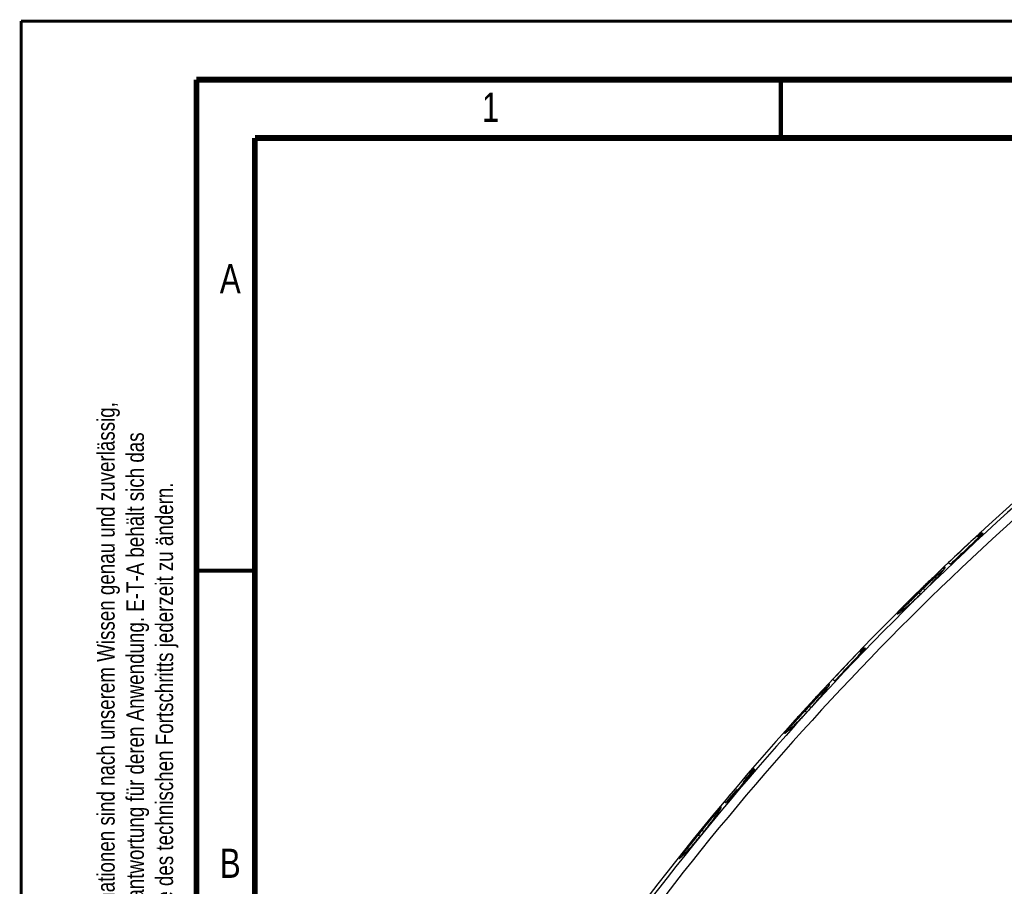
# Model space of a CAD drawing. Extents: x 0 to 420, y 0 to 297.
# Tile 9 of 44: x 0 to 84, y 223 to 297. Entities that reach past the tile are written whole.
import ezdxf

# ---------------------------------------------------------------- set-up
doc = ezdxf.new("R2010")
doc.units = 0
doc.header["$LTSCALE"] = 23.1
doc.layers.add('T-PM12-T0X-00-LOAD_DXF_FORMAT', color=7, linetype='CONTINUOUS')
doc.layers.add('T-PM12-T0X-LDXF_CONTINUOUS_LINE', color=7, linetype='CONTINUOUS')
doc.styles.get("Standard").update_dxf_attribs({"font": 'txt', "width": 0.8})

msp = doc.modelspace()

# ---------------------------------------------------------------- linework, layer by layer
at = {"layer": 'T-PM12-T0X-00-LOAD_DXF_FORMAT', "color": 9, "linetype": 'CONTINUOUS', "const_width": 0.25}
for points in [[(0, 0), (0, 297)], [(0, 297), (420, 297)]]:
    msp.add_lwpolyline(points, dxfattribs=at)
at = {"layer": 'T-PM12-T0X-00-LOAD_DXF_FORMAT', "color": 7, "linetype": 'CONTINUOUS'}
for points, const_width in [([(15, 292), (15, 8)], 0.5), ([(415, 292), (15, 292)], 0.5), ([(65, 287), (65, 292)], 0.35), ([(20, 287), (20, 13)], 0.5), ([(410, 287), (20, 287)], 0.5), ([(15, 250), (20, 250)], 0.35)]:
    msp.add_lwpolyline(points, dxfattribs=dict(at, const_width=const_width))
at = {"layer": 'T-PM12-T0X-LDXF_CONTINUOUS_LINE', "color": 7, "linetype": 'CONTINUOUS'}
for p, q in [((81.9402, 252.8271), (81.81, 252.9363)), ((81.973, 252.8574), (82.2016, 253.1299)), ((82.1643, 253.2917), (82.1455, 253.3074)), ((82.2362, 253.1008), (82.2016, 253.1299)), ((82.3103, 253.1692), (82.2509, 253.219)), ((79.3522, 250.6908), (79.5166, 250.5528)), ((78.365, 249.418), (78.298, 249.3443)), ((78.4273, 249.4874), (78.365, 249.418)), ((78.4853, 249.5526), (78.4273, 249.4874)), ((78.5391, 249.6138), (78.4853, 249.5526)), ((78.5892, 249.6714), (78.5391, 249.6138)), ((78.6356, 249.7255), (78.5892, 249.6714)), ((78.6787, 249.7762), (78.6356, 249.7255)), ((78.7186, 249.8238), (78.6787, 249.7762)), ((78.7555, 249.8683), (78.7186, 249.8238)), ((78.7895, 249.9099), (78.7555, 249.8683)), ((78.8207, 249.9487), (78.7895, 249.9099)), ((78.8493, 249.9848), (78.8207, 249.9487)), ((78.8753, 250.0182), (78.8493, 249.9848)), ((77.5279, 248.5421), (77.3937, 248.4095)), ((77.6522, 248.6667), (77.5279, 248.5421)), ((77.7672, 248.7835), (77.6522, 248.6667)), ((77.8736, 248.893), (77.7672, 248.7835)), ((77.9722, 248.9956), (77.8736, 248.893)), ((78.0634, 249.0917), (77.9722, 248.9956)), ((78.1478, 249.1816), (78.0634, 249.0917)), ((78.2258, 249.2656), (78.1478, 249.1816)), ((78.298, 249.3443), (78.2258, 249.2656)), ((76.7057, 247.7402), (76.6161, 247.6552)), ((76.7974, 247.8279), (76.7057, 247.7402)), ((76.8909, 247.9182), (76.7974, 247.8279)), ((76.9742, 247.9994), (76.8909, 247.9182)), ((77.3937, 248.4095), (76.9742, 247.9994)), ((75.7358, 246.8657), (75.6802, 246.8189)), ((75.7942, 246.9153), (75.7358, 246.8657)), ((75.8553, 246.9677), (75.7942, 246.9153)), ((75.9193, 247.023), (75.8553, 246.9677)), ((75.986, 247.0813), (75.9193, 247.023)), ((76.0555, 247.1425), (75.986, 247.0813)), ((76.1277, 247.2067), (76.0555, 247.1425)), ((76.2027, 247.2739), (76.1277, 247.2067)), ((76.2803, 247.3442), (76.2027, 247.2739)), ((76.3606, 247.4175), (76.2803, 247.3442)), ((76.4433, 247.4938), (76.3606, 247.4175)), ((76.5285, 247.573), (76.4433, 247.4938)), ((76.6161, 247.6552), (76.5285, 247.573)), ((75.2369, 246.4664), (75.2097, 246.4465)), ((75.266, 246.488), (75.2369, 246.4664)), ((75.2971, 246.5114), (75.266, 246.488)), ((75.3303, 246.5367), (75.2971, 246.5114)), ((75.3656, 246.5639), (75.3303, 246.5367)), ((75.4031, 246.5932), (75.3656, 246.5639)), ((75.4429, 246.6248), (75.4031, 246.5932)), ((75.4851, 246.6585), (75.4429, 246.6248)), ((75.5299, 246.6948), (75.4851, 246.6585)), ((75.5773, 246.7335), (75.5299, 246.6948)), ((75.6274, 246.7748), (75.5773, 246.7335)), ((75.6802, 246.8189), (75.6274, 246.7748)), ((72.0974, 243.4631), (72.0788, 243.4787)), ((71.6072, 242.682), (72.1301, 243.3051)), ((71.873, 242.9987), (71.7651, 243.0893)), ((72.173, 243.2691), (72.1301, 243.3051)), ((72.2426, 243.3413), (72.1836, 243.3908)), ((69.4522, 240.7221), (69.6159, 240.5848)), ((68.4589, 239.298), (68.3917, 239.2161)), ((68.5212, 239.3749), (68.4589, 239.298)), ((68.5791, 239.4471), (68.5212, 239.3749)), ((68.6331, 239.5151), (68.5791, 239.4471)), ((68.6833, 239.579), (68.6331, 239.5151)), ((68.7299, 239.6391), (68.6833, 239.579)), ((68.7733, 239.6956), (68.7299, 239.6391)), ((68.8135, 239.7487), (68.7733, 239.6956)), ((68.8508, 239.7985), (68.8135, 239.7487)), ((68.8854, 239.8452), (68.8508, 239.7985)), ((68.9173, 239.8889), (68.8854, 239.8452)), ((68.9466, 239.9297), (68.9173, 239.8889)), ((68.9735, 239.9677), (68.9466, 239.9297)), ((68.9981, 240.003), (68.9735, 239.9677)), ((69.0205, 240.0357), (68.9981, 240.003)), ((67.7439, 238.4639), (67.6195, 238.3261)), ((67.8592, 238.5933), (67.7439, 238.4639)), ((67.9659, 238.7147), (67.8592, 238.5933)), ((68.0646, 238.8284), (67.9659, 238.7147)), ((68.1561, 238.9351), (68.0646, 238.8284)), ((68.2408, 239.035), (68.1561, 238.9351)), ((68.3192, 239.1286), (68.2408, 239.035)), ((68.3917, 239.2161), (68.3192, 239.1286)), ((66.9559, 237.6032), (66.8537, 237.4951)), ((67.064, 237.719), (66.9559, 237.6032)), ((67.1782, 237.8428), (67.064, 237.719)), ((67.6195, 238.3261), (67.1782, 237.8428)), ((66.0986, 236.7365), (66.0438, 236.6846)), ((66.1563, 236.7918), (66.0986, 236.7365)), ((66.2173, 236.8507), (66.1563, 236.7918)), ((66.2817, 236.9135), (66.2173, 236.8507)), ((66.3498, 236.9806), (66.2817, 236.9135)), ((66.4221, 237.0524), (66.3498, 236.9806)), ((66.4987, 237.1293), (66.4221, 237.0524)), ((66.5799, 237.2116), (66.4987, 237.1293)), ((66.666, 237.2998), (66.5799, 237.2116)), ((66.7572, 237.3941), (66.666, 237.2998)), ((66.8537, 237.4951), (66.7572, 237.3941)), ((65.6066, 236.2926), (65.5796, 236.2703)), ((65.6356, 236.3168), (65.6066, 236.2926)), ((65.6664, 236.343), (65.6356, 236.3168)), ((65.6993, 236.3713), (65.6664, 236.343)), ((65.7342, 236.4018), (65.6993, 236.3713)), ((65.7713, 236.4345), (65.7342, 236.4018)), ((65.8107, 236.4696), (65.7713, 236.4345)), ((65.8523, 236.5072), (65.8107, 236.4696)), ((65.8963, 236.5473), (65.8523, 236.5072)), ((65.9428, 236.5902), (65.8963, 236.5473)), ((65.9919, 236.6359), (65.9428, 236.5902)), ((66.0438, 236.6846), (65.9919, 236.6359)), ((61.7716, 231.8937), (62.6715, 232.9662)), ((62.4143, 232.6598), (62.3314, 232.7294)), ((62.6235, 233.137), (62.6421, 233.1214)), ((62.728, 233.0493), (62.6581, 232.9796)), ((62.7216, 232.9241), (62.6715, 232.9662)), ((62.728, 233.0493), (62.7869, 232.9999)), ((61.7716, 231.8937), (61.81, 231.8615)), ((60.3574, 230.2084), (61.2573, 231.2809)), ((61.2573, 231.2809), (61.2917, 231.252)), ((60.3252, 230.1049), (60.1618, 230.242)), ((60.3574, 230.2084), (60.3895, 230.1815)), ((59.5407, 229.1795), (59.5053, 229.1274)), ((59.5738, 229.2288), (59.5407, 229.1795)), ((59.6047, 229.2753), (59.5738, 229.2288)), ((59.6336, 229.3192), (59.6047, 229.2753)), ((59.6604, 229.3606), (59.6336, 229.3192)), ((59.6853, 229.3994), (59.6604, 229.3606)), ((59.7083, 229.4359), (59.6853, 229.3994)), ((59.7296, 229.4702), (59.7083, 229.4359)), ((59.7492, 229.5022), (59.7296, 229.4702)), ((59.7672, 229.532), (59.7492, 229.5022)), ((59.7835, 229.5598), (59.7672, 229.532)), ((58.9111, 228.3098), (58.8313, 228.206)), ((58.9855, 228.4078), (58.9111, 228.3098)), ((59.0549, 228.5), (58.9855, 228.4078)), ((59.1196, 228.5869), (59.0549, 228.5)), ((59.1798, 228.6687), (59.1196, 228.5869)), ((59.2361, 228.7458), (59.1798, 228.6687)), ((59.2886, 228.8185), (59.2361, 228.7458)), ((59.3378, 228.8873), (59.2886, 228.8185)), ((59.3839, 228.9524), (59.3378, 228.8873)), ((59.427, 229.014), (59.3839, 228.9524)), ((59.4675, 229.0723), (59.427, 229.014)), ((59.5053, 229.1274), (59.4675, 229.0723)), ((58.5556, 227.8556), (58.45, 227.7247)), ((58.654, 227.9793), (58.5556, 227.8556)), ((58.7458, 228.096), (58.654, 227.9793)), ((58.8313, 228.206), (58.7458, 228.096)), ((57.5469, 226.636), (57.4562, 226.5322)), ((57.6437, 226.748), (57.5469, 226.636)), ((57.7469, 226.869), (57.6437, 226.748)), ((57.857, 226.9998), (57.7469, 226.869)), ((57.9742, 227.141), (57.857, 226.9998)), ((56.7634, 225.7855), (56.721, 225.7431)), ((56.8086, 225.8312), (56.7634, 225.7855)), ((56.8567, 225.8805), (56.8086, 225.8312)), ((56.908, 225.9336), (56.8567, 225.8805)), ((56.9625, 225.9906), (56.908, 225.9336)), ((57.0205, 226.052), (56.9625, 225.9906)), ((57.0821, 226.118), (57.0205, 226.052)), ((57.1476, 226.1888), (57.0821, 226.118)), ((57.2174, 226.2651), (57.1476, 226.1888)), ((57.2917, 226.3473), (57.2174, 226.2651)), ((57.3712, 226.4361), (57.2917, 226.3473)), ((57.4562, 226.5322), (57.3712, 226.4361)), ((56.6442, 225.668), (56.6097, 225.635)), ((56.6813, 225.704), (56.6442, 225.668)), ((56.721, 225.7431), (56.6813, 225.704))]:
    msp.add_line(p, q, dxfattribs=at)
at = {"layer": 'T-PM12-T0X-LDXF_CONTINUOUS_LINE', "color": 9, "linetype": 'CONTINUOUS'}
for p, q in [((77.1782, 248.4682), (77.1084, 248.5398)), ((76.749, 248.1884), (76.8189, 248.117)), ((76.8189, 248.117), (76.9679, 247.9919)), ((76.9742, 247.9994), (76.9746, 247.999)), ((77.3273, 248.3431), (77.1782, 248.4682)), ((77.3341, 248.3503), (77.3337, 248.3507)), ((67.4135, 238.3861), (67.3397, 238.4536)), ((67.0021, 238.0839), (67.076, 238.0165)), ((67.076, 238.0165), (67.2238, 237.8925)), ((67.2265, 237.8956), (67.2269, 237.8952)), ((67.5613, 238.262), (67.4135, 238.3861)), ((67.5645, 238.2649), (67.5641, 238.2653)), ((57.8641, 227.4686), (57.9417, 227.4055)), ((58.2574, 227.7932), (58.18, 227.8564)), ((58.405, 227.6694), (58.2574, 227.7932)), ((58.4046, 227.6679), (58.4042, 227.6683)), ((57.9417, 227.4055), (58.0893, 227.2816)), ((58.0883, 227.2804), (58.0887, 227.2801))]:
    msp.add_line(p, q, dxfattribs=at)
at = {"layer": 'T-PM12-T0X-LDXF_CONTINUOUS_LINE', "color": 7, "linetype": 'CONTINUOUS'}
for points in [[(79.0248, 250.2387), (79.0248, 250.2388), (79.0247, 250.2385), (79.0243, 250.2375), (79.0237, 250.2358), (79.0226, 250.2334), (79.0212, 250.2304), (79.0194, 250.2267), (79.0172, 250.2225), (79.0146, 250.2176), (79.0116, 250.2122), (79.0082, 250.2062), (79.0043, 250.1997), (78.9999, 250.1925), (78.9951, 250.1848), (78.9898, 250.1766), (78.9841, 250.1678), (78.9779, 250.1585), (78.9712, 250.1486), (78.964, 250.1382), (78.9563, 250.1272), (78.9481, 250.1156), (78.9393, 250.1035), (78.9301, 250.0908), (78.9203, 250.0775), (78.9099, 250.0636), (78.8989, 250.0491), (78.8874, 250.0339), (78.8753, 250.0182)], [(75.2097, 246.4465), (75.1844, 246.4284), (75.1725, 246.42), (75.161, 246.412), (75.15, 246.4044), (75.1395, 246.3972), (75.1294, 246.3903), (75.1197, 246.3839), (75.1105, 246.3778), (75.1017, 246.3721), (75.0934, 246.3668), (75.0855, 246.3618), (75.078, 246.3572), (75.071, 246.3529), (75.0643, 246.349), (75.0581, 246.3454), (75.0523, 246.3421), (75.0469, 246.3391), (75.042, 246.3364), (75.0374, 246.3341), (75.0333, 246.332), (75.0297, 246.3302), (75.0265, 246.3288), (75.0238, 246.3276), (75.0216, 246.3266), (75.0199, 246.326), (75.0195, 246.3259)], [(69.1455, 240.2469), (69.1455, 240.2471), (69.1456, 240.2472), (69.1454, 240.2466), (69.1449, 240.2452), (69.1442, 240.2432), (69.1432, 240.2405), (69.1418, 240.2372), (69.1402, 240.2333), (69.1381, 240.2288), (69.1357, 240.2237), (69.1329, 240.2181), (69.1298, 240.2118), (69.1262, 240.205), (69.1222, 240.1977), (69.1178, 240.1898), (69.1131, 240.1813), (69.1078, 240.1723), (69.1022, 240.1627), (69.0961, 240.1526), (69.0896, 240.1419), (69.0827, 240.1307), (69.0752, 240.1189), (69.0674, 240.1065), (69.059, 240.0936), (69.0501, 240.08), (69.0408, 240.0658), (69.0309, 240.0511), (69.0205, 240.0357)], [(65.5796, 236.2703), (65.5545, 236.2498), (65.5426, 236.2403), (65.5311, 236.2312), (65.5201, 236.2226), (65.5096, 236.2144), (65.4994, 236.2066), (65.4898, 236.1993), (65.4805, 236.1923), (65.4717, 236.1858), (65.4632, 236.1796), (65.4552, 236.1739), (65.4477, 236.1685), (65.4405, 236.1635), (65.4337, 236.1589), (65.4273, 236.1546), (65.4214, 236.1507), (65.4158, 236.1471), (65.4106, 236.1439), (65.4059, 236.141), (65.4015, 236.1385), (65.3976, 236.1362), (65.3941, 236.1343), (65.3911, 236.1327), (65.3886, 236.1314), (65.3865, 236.1305), (65.385, 236.1298), (65.3847, 236.1297)], [(59.8764, 229.744), (59.8764, 229.7441), (59.8764, 229.744), (59.8762, 229.7432), (59.8758, 229.7417), (59.8752, 229.7396), (59.8743, 229.737), (59.8733, 229.7339), (59.8719, 229.7302), (59.8703, 229.7261), (59.8685, 229.7215), (59.8664, 229.7164), (59.864, 229.7109), (59.8613, 229.7049), (59.8583, 229.6985), (59.8551, 229.6917), (59.8516, 229.6843), (59.8477, 229.6766), (59.8436, 229.6683), (59.8391, 229.6596), (59.8343, 229.6505), (59.8292, 229.6409), (59.8237, 229.6307), (59.8179, 229.6202), (59.8118, 229.6091), (59.8053, 229.5975), (59.7984, 229.5854), (59.7912, 229.5728), (59.7835, 229.5598)], [(58.45, 227.7247), (58.0355, 227.2158), (57.9742, 227.141)], [(56.6097, 225.635), (56.5776, 225.6047), (56.5625, 225.5906), (56.5479, 225.5771), (56.5339, 225.5643), (56.5205, 225.5522), (56.5076, 225.5406), (56.4953, 225.5297), (56.4835, 225.5193), (56.4722, 225.5096), (56.4615, 225.5004), (56.4513, 225.4918), (56.4415, 225.4837), (56.4323, 225.4762), (56.4236, 225.4692), (56.4155, 225.4627), (56.4078, 225.4567), (56.4006, 225.4513), (56.3939, 225.4464), (56.3878, 225.4419), (56.3822, 225.438), (56.3771, 225.4345), (56.3726, 225.4315), (56.3686, 225.429), (56.3652, 225.4269), (56.3623, 225.4253), (56.3601, 225.4241), (56.3585, 225.4233), (56.3581, 225.4231)]]:
    msp.add_lwpolyline(points, dxfattribs=at)
for centre, radius, start, end in [((250.0409, 71.2771), 247.6448, 131.166943, 149.198264), ((250.0409, 71.2771), 247.6367, 132.686847, 133.572422), ((250.0409, 71.2771), 247.4234, 132.680508, 133.566858), ((111.3071, 223.8893), 41.3982, 134.74596, 135.440517), ((109.2394, 219.1857), 43.4356, 128.414517, 129.086989), ((250.0409, 71.2771), 247.6444, 134.29158, 134.407873), ((250.0409, 71.2771), 247.6367, 135.942482, 136.823453), ((250.0409, 71.2771), 247.4234, 135.938978, 136.820712), ((102.772, 215.8527), 41.2706, 138.009465, 138.703902), ((100.4638, 211.5711), 42.5707, 131.629497, 132.309114), ((250.0409, 71.2771), 247.6444, 137.540656, 137.656486), ((250.0409, 71.2771), 247.6367, 139.18503, 140.064264), ((250.0409, 71.2771), 247.4234, 139.184327, 140.06432), ((94.9371, 207.2052), 41.4079, 141.253542, 141.945661), ((92.2866, 203.33), 41.9159, 134.979635, 135.530541), ((250.0409, 71.2771), 247.6444, 140.781828, 140.897569)]:
    msp.add_arc(centre, radius, start, end, dxfattribs=at)
at = {"layer": 'T-PM12-T0X-LDXF_CONTINUOUS_LINE', "color": 9, "linetype": 'CONTINUOUS'}
for radius, start, end in [(247.3483, 131.192307, 149.308321), (246.553, 131.192307, 149.308303), (247.5444, 134.29158, 134.407873), (247.3511, 134.284801, 134.401233), (247.5444, 137.540656, 137.656486), (247.3511, 137.537744, 137.653711), (247.5444, 140.781828, 140.897569), (247.3511, 140.782754, 140.898631)]:
    msp.add_arc((250.0409, 71.2771), radius, start, end, dxfattribs=at)
for points, knots in [([(79.0372, 250.2488), (79.0411, 250.2564), (79.0464, 250.2671), (79.0514, 250.2809), (79.0535, 250.2889), (79.0543, 250.2956), (79.0537, 250.301), (79.0515, 250.3052), (79.0475, 250.3076), (79.0424, 250.3082), (79.0328, 250.3069), (79.0176, 250.3009), (78.9958, 250.289), (78.9686, 250.2715), (78.9362, 250.2485), (78.8822, 250.2073), (78.8027, 250.142), (78.6936, 250.0476), (78.5666, 249.9336), (78.4229, 249.8016), (78.2024, 249.5954), (77.8994, 249.3066), (77.5128, 248.9336), (77.2453, 248.6733), (77.1084, 248.5398)], [0, 0, 0, 0, 0.0095137, 0.0132438, 0.0163149, 0.01877, 0.0206967, 0.0222752, 0.0238141, 0.0256423, 0.0279683, 0.034463, 0.0436562, 0.0556323, 0.0704038, 0.0879507, 0.1312005, 0.1849247, 0.2485014, 0.3211756, 0.4020748, 0.5845524, 0.7871259, 1, 1, 1, 1]), ([(77.3341, 248.3503), (77.4371, 248.4508), (77.6387, 248.6506), (77.9292, 248.9481), (78.1987, 249.2336), (78.44, 249.4987), (78.6468, 249.7353), (78.794, 249.9123), (78.8904, 250.0347), (78.9466, 250.1096), (78.9911, 250.1727), (79.016, 250.2115), (79.0262, 250.2289)], [0, 0, 0, 0, 0.1704818, 0.3362792, 0.4927943, 0.6356666, 0.7609274, 0.8651347, 0.9084432, 0.9454974, 0.9760703, 1, 1, 1, 1]), ([(79.0262, 250.2289), (79.0272, 250.2307), (79.031, 250.2372), (79.0346, 250.2439), (79.0372, 250.2488)], [0, 0, 0, 0, 0.2656606, 1, 1, 1, 1]), ([(77.1782, 248.4682), (77.3636, 248.6476), (77.6365, 248.9107), (77.9918, 249.2496), (78.2342, 249.4784), (78.4524, 249.6811), (78.6417, 249.8525), (78.7801, 249.9729), (78.8736, 250.0495), (78.9143, 250.0811), (78.9332, 250.095)], [0, 0, 0, 0, 0.32326, 0.4750943, 0.6154424, 0.7409041, 0.8484455, 0.935487, 0.9706659, 1, 1, 1, 1]), ([(76.749, 248.1884), (76.6131, 248.0553), (76.3483, 247.7951), (76.0245, 247.4746), (75.7811, 247.2312), (75.6154, 247.064), (75.4642, 246.9096), (75.3297, 246.7697), (75.2136, 246.6461), (75.1296, 246.5535), (75.073, 246.4883), (75.0383, 246.447), (75.0093, 246.4105), (74.9859, 246.3792), (74.9683, 246.353), (74.9564, 246.332), (74.9505, 246.3174), (74.9493, 246.3083), (74.9501, 246.3034), (74.9527, 246.2997), (74.957, 246.2978), (74.9626, 246.2974), (74.9695, 246.2983), (74.9778, 246.3005), (74.9919, 246.3056), (75.0029, 246.3108), (75.0107, 246.3147)], [0, 0, 0, 0, 0.2130252, 0.4158119, 0.5102705, 0.5985475, 0.6795576, 0.7523002, 0.8158762, 0.8695059, 0.8923853, 0.912551, 0.9299503, 0.9445451, 0.956318, 0.9652865, 0.9715471, 0.9737648, 0.9755079, 0.9770127, 0.9786237, 0.9806308, 0.9831913, 0.9863803, 0.9902342, 1, 1, 1, 1]), ([(75.0311, 246.3257), (75.0493, 246.3358), (75.0895, 246.3607), (75.1551, 246.4052), (75.2329, 246.4612), (75.3597, 246.5569), (75.5429, 246.7027), (75.7876, 246.9072), (76.0615, 247.1454), (76.3564, 247.4113), (76.664, 247.6981), (76.8707, 247.8972), (76.9746, 247.999)], [0, 0, 0, 0, 0.0242777, 0.0552129, 0.0926116, 0.1362196, 0.240812, 0.366114, 0.5087152, 0.6647618, 0.8300291, 1, 1, 1, 1]), ([(75.1201, 246.3841), (75.1317, 246.4004), (75.1594, 246.4364), (75.2081, 246.4947), (75.2685, 246.5632), (75.3705, 246.6746), (75.5238, 246.8352), (75.7353, 247.0505), (75.9779, 247.2928), (76.2444, 247.556), (76.5273, 247.8331), (76.7208, 248.0216), (76.8189, 248.117)], [0, 0, 0, 0, 0.0247558, 0.0560817, 0.0938063, 0.1376762, 0.2426508, 0.3681233, 0.5106367, 0.6662938, 0.8308899, 1, 1, 1, 1]), ([(75.0107, 246.3147), (75.0123, 246.3155), (75.0192, 246.3191), (75.026, 246.3228), (75.0311, 246.3257)], [0, 0, 0, 0, 0.2346646, 1, 1, 1, 1]), ([(69.1569, 240.2569), (69.1605, 240.2648), (69.1651, 240.2759), (69.1695, 240.29), (69.1713, 240.2983), (69.1718, 240.3051), (69.171, 240.3105), (69.1688, 240.3147), (69.1649, 240.317), (69.1598, 240.3175), (69.1506, 240.3159), (69.136, 240.3094), (69.1153, 240.2967), (69.0895, 240.2781), (69.0589, 240.2536), (69.0234, 240.2234), (68.9832, 240.1874), (68.92, 240.1287), (68.8304, 240.0417), (68.7109, 239.9217), (68.5759, 239.7827), (68.4267, 239.6266), (68.2652, 239.4553), (68.0299, 239.2035), (67.72, 238.8684), (67.4684, 238.5943), (67.3397, 238.4536)], [0, 0, 0, 0, 0.0096331, 0.0134243, 0.0165555, 0.0190668, 0.0210392, 0.0226403, 0.0241665, 0.0259524, 0.0282198, 0.0345763, 0.0436218, 0.0554489, 0.0700738, 0.0874798, 0.1076302, 0.130475, 0.1839895, 0.2474152, 0.3200055, 0.4008925, 0.4891004, 0.5835592, 0.7865611, 1, 1, 1, 1]), ([(67.4135, 238.3861), (67.5898, 238.5781), (67.8492, 238.8595), (68.1869, 239.2218), (68.4164, 239.4654), (68.6224, 239.6804), (68.8001, 239.861), (68.9294, 239.9869), (69.0163, 240.0662), (69.0539, 240.0985), (69.0713, 240.1126)], [0, 0, 0, 0, 0.3265804, 0.4795764, 0.6205253, 0.7458988, 0.8525787, 0.9379481, 0.9719907, 1, 1, 1, 1]), ([(67.5645, 238.2649), (67.6616, 238.3711), (67.8515, 238.5819), (68.1246, 238.8955), (68.3772, 239.1956), (68.6028, 239.4737), (68.7956, 239.7215), (68.9325, 239.9065), (69.0218, 240.0342), (69.0738, 240.1123), (69.1149, 240.178), (69.1376, 240.2182), (69.1469, 240.2363)], [0, 0, 0, 0, 0.1705045, 0.3362724, 0.4926963, 0.6354477, 0.7606127, 0.8648051, 0.9081492, 0.9452709, 0.9759427, 1, 1, 1, 1]), ([(69.1469, 240.2363), (69.1478, 240.2381), (69.1512, 240.2449), (69.1546, 240.2518), (69.1569, 240.2569)], [0, 0, 0, 0, 0.2655432, 1, 1, 1, 1]), ([(67.0021, 238.0839), (66.874, 237.9434), (66.6246, 237.6688), (66.3198, 237.3308), (66.091, 237.0744), (65.9354, 236.8984), (65.7937, 236.7362), (65.6678, 236.5895), (65.5594, 236.46), (65.4811, 236.3631), (65.4285, 236.2951), (65.3964, 236.2519), (65.3696, 236.2141), (65.3481, 236.1815), (65.332, 236.1544), (65.3214, 236.1327), (65.3162, 236.1178), (65.3156, 236.1086), (65.3165, 236.1036), (65.3193, 236.1), (65.3237, 236.0983), (65.3292, 236.0981), (65.3359, 236.0993), (65.344, 236.1018), (65.3577, 236.1075), (65.3683, 236.1132), (65.3758, 236.1175)], [0, 0, 0, 0, 0.2134057, 0.416421, 0.510909, 0.5991578, 0.6800909, 0.7527236, 0.8161777, 0.869697, 0.8925327, 0.9126657, 0.9300456, 0.9446359, 0.9564205, 0.9654171, 0.9717209, 0.9739631, 0.9757282, 0.9772439, 0.9788482, 0.9808339, 0.9833634, 0.9865151, 0.9903272, 1, 1, 1, 1]), ([(65.3954, 236.1294), (65.4127, 236.1404), (65.451, 236.167), (65.5133, 236.2144), (65.5869, 236.2738), (65.7068, 236.3752), (65.8798, 236.5294), (66.1106, 236.7454), (66.3687, 236.9967), (66.6463, 237.277), (66.9355, 237.579), (67.1294, 237.7883), (67.2269, 237.8952)], [0, 0, 0, 0, 0.0241193, 0.0548722, 0.0920808, 0.1355064, 0.2398109, 0.3649911, 0.507667, 0.6639648, 0.8296039, 1, 1, 1, 1]), ([(65.4934, 236.202), (65.5048, 236.2196), (65.5316, 236.2582), (65.5784, 236.3205), (65.6358, 236.3934), (65.7316, 236.5107), (65.8748, 236.6793), (66.0718, 236.9046), (66.297, 237.1576), (66.6342, 237.5321), (66.8967, 237.8204), (67.076, 238.0165)], [0, 0, 0, 0, 0.0260762, 0.0584903, 0.0970634, 0.1415549, 0.2471419, 0.3725122, 0.5143722, 0.6689856, 1, 1, 1, 1]), ([(65.3758, 236.1175), (65.3773, 236.1184), (65.3839, 236.1223), (65.3905, 236.1263), (65.3954, 236.1294)], [0, 0, 0, 0, 0.2345367, 1, 1, 1, 1]), ([(59.8868, 229.7536), (59.89, 229.7617), (59.8941, 229.7731), (59.8978, 229.7875), (59.8991, 229.7959), (59.8994, 229.8028), (59.8984, 229.8083), (59.896, 229.8124), (59.8921, 229.8146), (59.8871, 229.8149), (59.8781, 229.8129), (59.8641, 229.8057), (59.8443, 229.7921), (59.8198, 229.7723), (59.7908, 229.7464), (59.7426, 229.7003), (59.672, 229.6276), (59.5755, 229.5229), (59.4634, 229.3967), (59.3367, 229.2506), (59.197, 229.0866), (59.0457, 228.9068), (58.8255, 228.6427), (58.5356, 228.2913), (58.3003, 228.0039), (58.18, 227.8564)], [0, 0, 0, 0, 0.0097119, 0.0135423, 0.0167113, 0.019257, 0.0212564, 0.02287, 0.0243871, 0.0261465, 0.0283787, 0.0346562, 0.0436231, 0.0553759, 0.0699331, 0.0872788, 0.1301768, 0.1836302, 0.2470272, 0.3196174, 0.4005275, 0.4887763, 0.583289, 0.7864204, 1, 1, 1, 1]), ([(58.2574, 227.7932), (58.4242, 227.9978), (58.6696, 228.2976), (58.989, 228.6833), (59.2054, 228.9418), (59.3991, 229.169), (59.5655, 229.3587), (59.686, 229.4901), (59.7667, 229.5719), (59.8013, 229.6048), (59.8173, 229.619)], [0, 0, 0, 0, 0.329645, 0.4837484, 0.6253094, 0.7506623, 0.8565779, 0.9403648, 0.9733, 1, 1, 1, 1]), ([(58.4046, 227.6679), (58.4958, 227.7797), (58.6739, 228.0016), (58.9294, 228.3309), (59.1652, 228.6457), (59.3752, 228.9369), (59.5543, 229.196), (59.6811, 229.3891), (59.7635, 229.5223), (59.8113, 229.6036), (59.8489, 229.6719), (59.8696, 229.7136), (59.8779, 229.7323)], [0, 0, 0, 0, 0.1703904, 0.3360296, 0.4923273, 0.634993, 0.7601497, 0.864429, 0.9078493, 0.9450635, 0.9758379, 1, 1, 1, 1]), ([(59.8779, 229.7323), (59.8787, 229.7342), (59.8818, 229.7412), (59.8848, 229.7484), (59.8868, 229.7536)], [0, 0, 0, 0, 0.2654706, 1, 1, 1, 1]), ([(57.8641, 227.4686), (57.744, 227.3208), (57.5102, 227.0323), (57.2247, 226.6772), (57.0106, 226.408), (56.8651, 226.2234), (56.7328, 226.0533), (56.6153, 225.8996), (56.5143, 225.7641), (56.4415, 225.6628), (56.3928, 225.5919), (56.3632, 225.5469), (56.3385, 225.5074), (56.3188, 225.4736), (56.3042, 225.4455), (56.2947, 225.4231), (56.2904, 225.4078), (56.2901, 225.3984), (56.2913, 225.3935), (56.2942, 225.3899), (56.2986, 225.3883), (56.3041, 225.3884), (56.3107, 225.3898), (56.3185, 225.3928), (56.3318, 225.3991), (56.342, 225.4053), (56.3492, 225.41)], [0, 0, 0, 0, 0.213447, 0.416459, 0.5109234, 0.5991369, 0.6800293, 0.7526245, 0.8160546, 0.8695734, 0.8924205, 0.9125737, 0.9299831, 0.9446124, 0.9564451, 0.9654978, 0.9718626, 0.9741339, 0.9759223, 0.9774478, 0.9790436, 0.9810072, 0.9835072, 0.9866253, 0.9904016, 1, 1, 1, 1]), ([(56.3681, 225.4229), (56.3846, 225.4346), (56.4211, 225.4631), (56.4801, 225.5133), (56.5497, 225.5763), (56.6631, 225.6834), (56.8262, 225.8462), (57.0434, 226.0736), (57.2857, 226.3379), (57.5461, 226.6323), (57.8167, 226.949), (57.9978, 227.1682), (58.0887, 227.2801)], [0, 0, 0, 0, 0.0240111, 0.0546472, 0.0917411, 0.1350632, 0.2392235, 0.3643695, 0.5071209, 0.663574, 0.8294056, 1, 1, 1, 1]), ([(56.474, 225.511), (56.485, 225.5299), (56.5108, 225.5712), (56.5756, 225.6677), (56.6805, 225.8132), (56.8327, 226.015), (57.0155, 226.2503), (57.2237, 226.5138), (57.5345, 226.9026), (57.7764, 227.2019), (57.9417, 227.4055)], [0, 0, 0, 0, 0.0273735, 0.0608763, 0.1454677, 0.2517643, 0.3771184, 0.5183615, 0.6719004, 1, 1, 1, 1]), ([(56.3492, 225.41), (56.3507, 225.4109), (56.3571, 225.4151), (56.3634, 225.4195), (56.3681, 225.4229)], [0, 0, 0, 0, 0.2344425, 1, 1, 1, 1])]:
    msp.add_open_spline(points, degree=3, knots=knots, dxfattribs=at)

# ---------------------------------------------------------------- texts
at = {"layer": 'T-PM12-T0X-00-LOAD_DXF_FORMAT', "color": 5, "linetype": 'CONTINUOUS', "char_height": 2.5, "attachment_point": 1}
for s, insert, width in [('1', (39.4276, 290.8879), 2.142857), ('A', (17, 276.2288), 3.214286), ('B', (17, 226.2288), 2.946429)]:
    msp.add_mtext(s, dxfattribs=dict(at, insert=insert, width=width))
at = {"layer": 'T-PM12-T0X-00-LOAD_DXF_FORMAT', "color": 9, "linetype": 'CONTINUOUS', "insert": (6.5, 197.25), "char_height": 1.5, "width": 142.875, "attachment_point": 1, "rotation": 90}
msp.add_mtext('Die zur Verfügung gestellten Informationen sind nach unserem Wissen genau und zuverlässig,\\Pjedoch übernimmt E-T-A keine Verantwortung für deren Anwendung. E-T-A behält sich das\\PRecht vor, Spezifikationen im Sinne des technischen Fortschritts jederzeit zu ändern.', dxfattribs=at)

doc.saveas('drawing.dxf')
